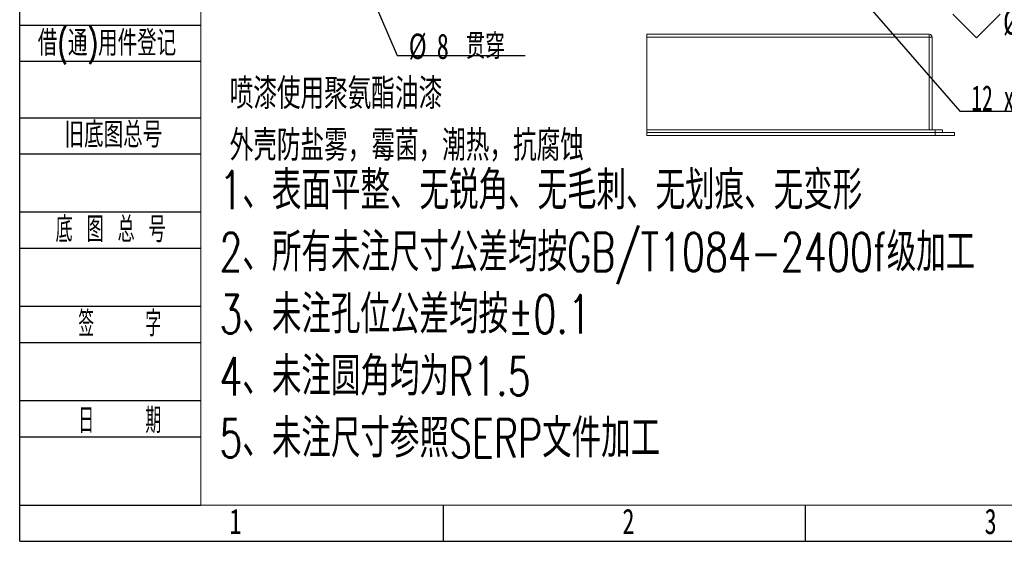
# Model space of a CAD drawing. Header units: millimetres. Extents: x 0 to 658, y -2 to 210.
# Tile 1 of 25: x 0 to 136, y 0 to 72. Entities that reach past the tile are written whole.
import ezdxf

# ---------------------------------------------------------------- set-up
doc = ezdxf.new("R2010")
doc.units = ezdxf.units.MM
doc.layers.add('图框', color=7, linetype='Continuous')
doc.styles.add('SLDTEXTSTYLE0', font='TXT', dxfattribs={"width": 0.7})
doc.styles.add('SLDTEXTSTYLE1', font='TXT', dxfattribs={"width": 0.7, "bigfont": 'bigfont'})
doc.styles.add('SLDTEXTSTYLE2', font='TXT', dxfattribs={"width": 0.614286, "bigfont": 'bigfont'})
doc.styles.add('SLDTEXTSTYLE3', font='TXT', dxfattribs={"width": 0.566667, "bigfont": 'bigfont'})
doc.styles.add('SLDTEXTSTYLE4', font='TXT', dxfattribs={"width": 0.623077})
doc.dimstyles.new('SLDDIMSTYLE1', dxfattribs={"dimtxt": 3.5, "dimasz": 4.08, "dimexe": 0, "dimexo": 0.0625, "dimgap": 0.875, "dimtad": 0, "dimtih": 1, "dimtoh": 1, "dimdec": 6, "dimlfac": 5, "dimrnd": 1e-09, "dimzin": 12, "dimdsep": 46, "dimtxsty": 'SLDTEXTSTYLE0', "dimblk1": 'NONE', "dimsah": 1, "dimcen": 0, "dimadec": 0, "dimazin": 3, "dimtfac": 1, "dimtmove": 0, "dimatfit": 3, "dimldrblk": 'NONE', "dimfxl": 0, "dimfrac": 2, "dimtolj": 1, "dimtzin": 12, "dimarcsym": 0})
doc.dimstyles.new('SLDDIMSTYLE6', dxfattribs={"dimtxt": 3.5, "dimasz": 4.08, "dimexe": 0, "dimexo": 0.0625, "dimgap": 0.875, "dimtad": 0, "dimtih": 1, "dimtoh": 1, "dimlfac": 5, "dimrnd": 1e-09, "dimzin": 12, "dimdsep": 46, "dimtxsty": 'SLDTEXTSTYLE0', "dimblk1": 'NONE', "dimsah": 1, "dimcen": 0, "dimadec": 0, "dimazin": 3, "dimtfac": 1, "dimtmove": 0, "dimatfit": 3, "dimldrblk": 'NONE', "dimfxl": 0, "dimfrac": 2, "dimtolj": 1, "dimtzin": 12, "dimarcsym": 0})

# ---------------------------------------------------------------- blocks, each defined once
blk = doc.blocks.new('SW_NOTE_1')
at = {"layer": '图框', "color": 0, "char_height": 4.2333, "attachment_point": 1, "style": 'SLDTEXTSTYLE1'}
for s, insert in [('喷\\M+18EBD\\M+18E67\\M+19770\\M+1E3DA氨酯\\M+196FB\\M+18EBD', (0, 5.46)), ('\\M+18A4F壳\\M+19668盐雾\\M+18143霉\\M+18BDB\\M+18143\\M+192AA热\\M+18143\\M+18D52\\M+19585蚀', (0, -1.69))]:
    blk.add_mtext(s, dxfattribs=dict(at, insert=insert))
blk = doc.blocks.new('SW_NOTE_2')
at = {"layer": '图框', "color": 0, "attachment_point": 1, "style": 'SLDTEXTSTYLE1'}
for s, insert, char_height in [('1\\M+18141\\M+1955C\\M+196CA\\M+195BD\\M+190AE\\M+18141\\M+19DD9锐\\M+18A70\\M+18141\\M+19DD9\\M+196D1\\M+18E68\\M+18141\\M+19DD9划\\M+18DAD\\M+18141\\M+19DD9变\\M+18C60', (0, 6.82), 5.29167), ('2\\M+18141\\M+18F8A\\M+1974C\\M+196A2\\M+1928D\\M+18EDA\\M+190A1\\M+18CF6\\M+18DB7\\M+18BCF\\M+188C2GB/T1084-2400f级\\M+189C1\\M+18D48', (0, -1.73), 5.29167), ('3\\M+18141\\M+196A2\\M+1928D\\M+18D45\\M+188CA\\M+18CF6\\M+18DB7\\M+18BCF\\M+188C2\\M+1817D0.1', (0, -10.29), 5.2917), ('4\\M+18141\\M+196A2\\M+1928D圆\\M+18A70\\M+18BCF为R1.5', (0, -18.85), 5.2917), ('5\\M+18141\\M+196A2\\M+1928D\\M+18EDA\\M+190A1\\M+18E51\\M+18FC6SERP\\M+195B6\\M+18C8F\\M+189C1\\M+18D48', (0, -27.4), 5.2917)]:
    blk.add_mtext(s, dxfattribs=dict(at, insert=insert, char_height=char_height))
blk = doc.blocks.new('SW_SYMBOL_HOLE_DEPTH')
at = {"layer": '图框', "color": 0}
for p, q in [((0, 875), (800, 875)), ((400, 875), (400, 75)), ((100, 555), (400, 75)), ((700, 555), (400, 75))]:
    blk.add_line(p, q, dxfattribs=at)
blk = doc.blocks.new('_D_1')
at = {"layer": '图框'}
for p, q in [((92.6, 102.11), (92.93, 101.74)), ((92.93, 101.74), (129.79, 59.33)), ((129.79, 59.33), (173.75, 59.33))]:
    blk.add_line(p, q, dxfattribs=at)
blk.add_solid([(92.93, 101.74), (95.22, 98.32), (95.99, 98.99)], dxfattribs=at)
at = {"layer": '图框', "xscale": 0.004072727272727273, "yscale": 0.004072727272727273, "zscale": 0.004072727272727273}
for p in [(159.9, 58.69), (156.74, 53.69)]:
    blk.add_blockref('SW_SYMBOL_HOLE_DEPTH', p, dxfattribs=at)
at = {"layer": '图框', "char_height": 3.5, "attachment_point": 1}
for s, insert, style in [('12 x  M3 - 6H', (131.38, 62.91), 'SLDTEXTSTYLE4'), ('3.50', (165.53, 62.91), 'SLDTEXTSTYLE0'), ('%%c', (140.65, 57.91), 'SLDTEXTSTYLE0'), ('2.50', (146.49, 57.91), 'SLDTEXTSTYLE0'), ('4', (162.37, 57.91), 'SLDTEXTSTYLE0')]:
    blk.add_mtext(s, dxfattribs=dict(at, insert=insert, style=style))
blk = doc.blocks.new('_NONE')
blk = doc.blocks.new('SW_SYMBOL_HOLE_SINK')
at = {"layer": '图框', "color": 0}
for p, q in [((0, 875), (800, 75)), ((800, 75), (1600, 875))]:
    blk.add_line(p, q, dxfattribs=at)
blk = doc.blocks.new('_D_2')
at = {"layer": '图框'}
for p, q in [((113, 104.5), (113.21, 104.15)), ((113.21, 104.15), (127.25, 79.81)), ((127.25, 79.81), (176.29, 79.81))]:
    blk.add_line(p, q, dxfattribs=at)
blk.add_solid([(113.21, 104.15), (114.81, 100.36), (115.69, 100.87)], dxfattribs=at)
at = {"layer": '图框', "xscale": 0.004072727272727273, "yscale": 0.004072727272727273, "zscale": 0.004072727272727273}
for name, p in [('SW_SYMBOL_HOLE_DEPTH', (159.9, 79.17)), ('SW_SYMBOL_HOLE_DEPTH', (156.74, 74.17)), ('SW_SYMBOL_HOLE_SINK', (128.84, 69.17))]:
    blk.add_blockref(name, p, dxfattribs=at)
at = {"layer": '图框', "char_height": 3.5, "attachment_point": 1}
for s, insert, style in [('18 x  M2 - 6H', (131.38, 83.4), 'SLDTEXTSTYLE4'), ('3.50', (165.53, 83.4), 'SLDTEXTSTYLE0'), ('%%c', (140.65, 78.4), 'SLDTEXTSTYLE0'), ('1.60', (146.49, 78.4), 'SLDTEXTSTYLE0'), ('4', (162.37, 78.4), 'SLDTEXTSTYLE0'), ('%%c', (135.76, 73.4), 'SLDTEXTSTYLE0'), ('2.05 X 90\\M+1818B, \\M+18BDF\\M+1925B', (141.6, 73.4), 'SLDTEXTSTYLE1')]:
    blk.add_mtext(s, dxfattribs=dict(at, insert=insert, style=style))
blk = doc.blocks.new('_D_17')
at = {"layer": '图框'}
for p, q in [((38.58, 98.5), (39.21, 97.03)), ((39.21, 97.03), (52.12, 67.03)), ((52.12, 67.03), (69.8, 67.03))]:
    blk.add_line(p, q, dxfattribs=at)
blk.add_solid([(39.21, 97.03), (40.36, 93.08), (41.29, 93.48)], dxfattribs=at)
at = {"layer": '图框', "char_height": 3.5, "attachment_point": 1}
for s, insert, style in [('%%c', (53.71, 70.04), 'SLDTEXTSTYLE0'), ('8', (57.58, 70.04), 'SLDTEXTSTYLE0'), ('贯\\M+190FA', (61.58, 70.04), 'SLDTEXTSTYLE1')]:
    blk.add_mtext(s, dxfattribs=dict(at, insert=insert, style=style))

msp = doc.modelspace()

# ---------------------------------------------------------------- linework, layer by layer
at = {"color": 7, "linetype": 'Continuous', "lineweight": 15}
for p, q in [((86.56672285, 69.93865265), (125.56672366, 69.93865265)), ((86.56672285, 69.53865333), (86.56672285, 69.93865265)), ((125.56672366, 69.53865333), (86.56672285, 69.53865333)), ((86.56672285, 69.53865333), (86.56672285, 56.77865331)), ((125.56672366, 69.93865265), (125.56672366, 69.53865333)), ((125.56672366, 56.77865331), (125.56672366, 69.53865333)), ((125.56672366, 69.53865333), (125.96672149, 69.53865333)), ((125.96672149, 69.53865333), (125.96672149, 56.77865331)), ((125.97672315, 63.53657736), (125.96672149, 63.53657736)), ((86.56672285, 56.77865331), (126.40672298, 56.77865331)), ((86.56672285, 56.77865331), (86.56672285, 56.37865329)), ((126.3667223, 56.37865329), (86.56672285, 56.37865329)), ((86.56672285, 56.37865329), (86.56672285, 55.97865327)), ((86.56672285, 55.97865327), (126.3667223, 55.97865327)), ((126.3667223, 56.37865329), (126.3667223, 55.97865327)), ((129.0667233, 56.37865329), (126.3667223, 56.37865329)), ((126.3667223, 55.97865327), (129.0667233, 55.97865327)), ((126.40672298, 56.37865329), (126.40672298, 56.77865331)), ((126.40672298, 56.77865331), (127.40672202, 56.77865331)), ((127.40672202, 56.77865331), (127.40672202, 56.37865329)), ((129.0667233, 56.37865329), (129.0667233, 55.97865327))]:
    msp.add_line(p, q, dxfattribs=at)
msp.add_arc((125.56672276, 69.53865327), 0.4, 0, 90, dxfattribs=at)
at = {"layer": '图框'}
for p, q in [((0, 0), (0, 210)), ((0, 71.22062154), (25, 71.22062154)), ((0, 66.22062154), (25, 66.22062154)), ((0, 58.43002782), (25, 58.43002782)), ((0, 53.43002782), (25, 53.43002782)), ((0, 45.43002782), (25, 45.43002782)), ((0, 40.43002782), (25, 40.43002782)), ((0, 32.43002782), (25, 32.43002782)), ((0, 27.43002782), (25, 27.43002782)), ((0, 19.43002782), (25, 19.43002782)), ((0, 14.43002782), (25, 14.43002782)), ((0, 5), (25, 5)), ((58.5, 0), (58.5, 5)), ((108.5, 0), (108.5, 5)), ((0, 0), (297, 0))]:
    msp.add_line(p, q, dxfattribs=at)
at = {"layer": '图框', "linetype": 'Continuous', "lineweight": 15}
msp.add_line((25, 5), (25, 205), dxfattribs=at)
at = {"layer": '图框', "lineweight": 15}
msp.add_line((25, 5), (292, 5), dxfattribs=at)

# ---------------------------------------------------------------- block references
at = {"layer": '图框'}
for name, p in [('SW_NOTE_1', (28.98892672, 58.41417077)), ('SW_NOTE_2', (27.57201433, 44.26723091))]:
    msp.add_blockref(name, p, dxfattribs=at)

# ---------------------------------------------------------------- texts
at = {"layer": '图框', "char_height": 3.5}
for s, insert, attachment_point, style in [('\\M+18ED8(\\M+192CA)\\M+19770\\M+18C8F\\M+1936F记', (2.49613555, 70.47254941), 1, 'SLDTEXTSTYLE1'), ('\\M+18B8C\\M+192EA图总\\M+18D86', (6.19405335, 57.82384813), 1, 'SLDTEXTSTYLE1'), ('\\M+192EA 图 总 \\M+18D86', (4.9471782, 44.76550045), 1, 'SLDTEXTSTYLE2'), ('签    \\M+18E9A', (13.80974012, 31.76352465), 2, 'SLDTEXTSTYLE3'), ('\\M+193FA    \\M+18AFA', (13.80974012, 18.41347394), 2, 'SLDTEXTSTYLE3'), ('1', (29.79444444, 4.49728633), 2, 'SLDTEXTSTYLE0'), ('2', (84.04444444, 4.49728633), 2, 'SLDTEXTSTYLE0'), ('3', (134.04444444, 4.49728633), 2, 'SLDTEXTSTYLE0')]:
    msp.add_mtext(s, dxfattribs=dict(at, insert=insert, attachment_point=attachment_point, style=style))

# ---------------------------------------------------------------- dimensions: what is measured, and where the dimension line sits
at = {"layer": '图框'}
for p1, p2, text, picture, middle in [((113.00427973, 104.50276482), (113.20916578, 104.14762864), '18 x  M2 - 6H {\\fGDT;x} 3.50\\P%%c 1.60 {\\fGDT;x} 4\\P{\\fGDT;w}%%c 2.05 X 90°, 近端', '_D_2', (152.56431866, 76.38607145)), ((92.60271503, 102.11388024), (92.93073048, 101.73651322), '12 x  M3 - 6H {\\fGDT;x} 3.50\\P%%c 2.50 {\\fGDT;x} 4\\P', '_D_1', (152.56431866, 58.39943277))]:
    dim = msp.add_diameter_dim_2p(p1=p1, p2=p2, text=text, dimstyle='SLDDIMSTYLE1', override={"dimpost": '<>'}, dxfattribs=at)
    dim.commit()
    dim.dimension.update_dxf_attribs({"geometry": picture, "text_midpoint": middle, "dimtype": 163})
dim = msp.add_diameter_dim_2p(p1=(38.58105579, 98.50008224), p2=(39.21333196, 97.03031122), text='<> 贯穿', dimstyle='SLDDIMSTYLE6', dxfattribs=at)
dim.commit()
dim.dimension.update_dxf_attribs({"geometry": '_D_17', "text_midpoint": (61.75109063, 68.31769591), "dimtype": 163})

doc.saveas('drawing.dxf')
